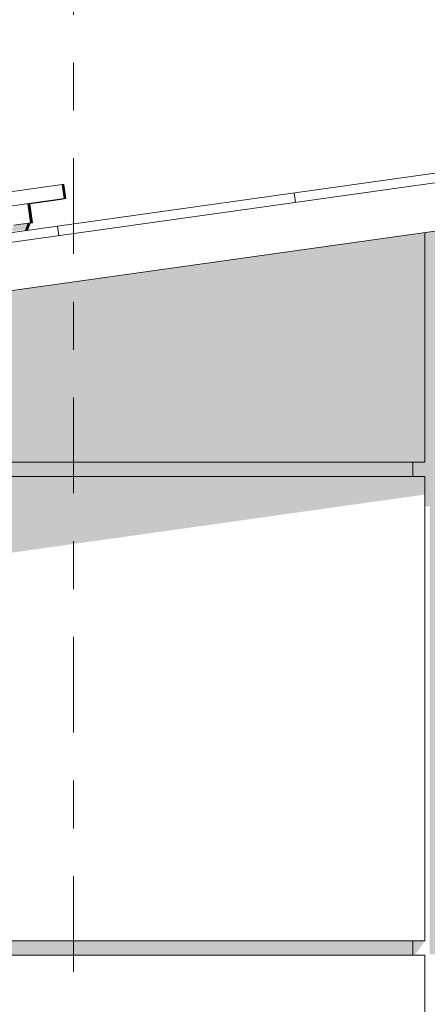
# Model space of a CAD drawing. Header units: metres. Extents: x -52 to 321, y -8 to 26.
# Tile 201 of 256: x 302.314 to 303.166, y 5.23 to 7.287. Entities that reach past the tile are written whole.
import ezdxf
from ezdxf.enums import TextEntityAlignment as Align

# ---------------------------------------------------------------- set-up
doc = ezdxf.new("R2010")
doc.units = ezdxf.units.M
doc.header["$MEASUREMENT"] = 0
doc.linetypes.add('Raster', pattern=[0.4, 0.2, -0.1, 0, -0.1])
for name, color, linetype in [('30 Dachaufbau', 7, 'Continuous'), ('50 Sanitäreinrichtung', 7, 'Continuous'), ('70 PV-Anlage', 7, 'Continuous'), ('90 Achsraster', 7, 'Continuous'), ('94 Genehmigungsplanung Bemaßung', 7, 'Continuous')]:
    doc.layers.add(name, color=color, linetype=linetype)
doc.styles.add('ERSTELLTER_STIL_1', font='arial.ttf')
doc.styles.add('ERSTELLTER_STIL_2', font='arial.ttf')
doc.dimstyles.new('ERSTELLTER_STIL__1', dxfattribs={"dimtxt": 0.25, "dimasz": 0.19, "dimexe": 0.18, "dimexo": 0.1, "dimgap": 0, "dimtad": 1, "dimtih": 1, "dimtoh": 1, "dimzin": 0, "dimdsep": 46, "dimtxsty": 'ERSTELLTER_STIL_2', "dimblk": 'ARROWHEAD_6', "dimblk1": 'ARROWHEAD_6', "dimblk2": 'ARROWHEAD_6', "dimcen": 0.09, "dimclrd": 7, "dimclre": 7, "dimclrt": 7, "dimazin": 0, "dimtfac": 1, "dimtdec": 4, "dimtmove": 0, "dimatfit": 3, "dimfxl": 1, "dimtolj": 1, "dimtzin": 0, "dimarcsym": 0})

# ---------------------------------------------------------------- blocks, each defined once
blk = doc.blocks.new('*X31', base_point=(33626.1154, -0.0027))
at = {"layer": '30 Dachaufbau', "color": 7, "linetype": 'Continuous', "lineweight": 13}
for p, q in [((302.8907, 6.9053), (302.8879, 6.9251)), ((302.8907, 6.9053), (302.8879, 6.9251)), ((302.3956, 6.8358), (302.3928, 6.8556)), ((302.3956, 6.8358), (302.3928, 6.8556))]:
    blk.add_line(p, q, dxfattribs=at)
blk = doc.blocks.new('Standard-Rastermarker[15]_2', base_point=(302.4261, 9.9973))
at = {"layer": '90 Achsraster', "color": 14, "linetype": 'Raster', "lineweight": 18, "true_color": 0xa80000}
blk.add_line((302.4261, 8.9973), (302.4261, -1.0027), dxfattribs=at)
at = {"layer": '90 Achsraster', "color": 14, "lineweight": 18, "true_color": 0xa80000, "style": 'ERSTELLTER_STIL_1'}
for tag, p in [('AC_MarkerText_1_0', (302.4261, 10.4973)), ('AC_MarkerText_1_1', (302.4261, -2.2027))]:
    blk.add_attdef(tag, text='', height=0.3, rotation=360, dxfattribs=at).set_placement(p, align=Align.TOP_CENTER)
blk = doc.blocks.new('*D55', base_point=(33626.1154, -0.0027))
at = {"layer": '94 Genehmigungsplanung Bemaßung', "color": 7, "linetype": 'Continuous', "lineweight": 13}
for p, q in [((297.0161, 9.1905), (297.0161, 9.5655)), ((312.8361, 9.1905), (312.8361, 9.5655)), ((297.1161, 9.478), (296.9161, 9.278)), ((312.7361, 9.278), (312.9361, 9.478)), ((296.8661, 9.378), (297.0161, 9.378)), ((297.0161, 9.378), (312.8361, 9.378)), ((312.8361, 9.378), (312.9861, 9.378))]:
    blk.add_line(p, q, dxfattribs=at)
at = {"layer": '94 Genehmigungsplanung Bemaßung', "color": 7, "lineweight": 13, "insert": (304.4971, 9.428), "char_height": 0.25, "attachment_point": 7, "style": 'ERSTELLTER_STIL_2'}
blk.add_mtext('\\A1;{\\pql;\\fArial|b0|i0|c0|p0;\\W1.000000;15,82}', dxfattribs=at)
blk = doc.blocks.new('ARROWHEAD_6')
at = {"color": 0, "linetype": 'Continuous', "lineweight": 0}
for p, q in [((-0.5, -0.5), (0.5, 0.5)), ((0, 0), (-1, 0))]:
    blk.add_line(p, q, dxfattribs=at)

msp = doc.modelspace()

# ---------------------------------------------------------------- hatches: boundary and pattern name
at = {"layer": '50 Sanitäreinrichtung', "linetype": 'Continuous', "lineweight": 0, "true_color": 0x000000}
for points in [[(301.1911, 6.3623), (303.1611, 6.3623), (303.1611, 6.8423), (301.1911, 6.5655)], [(303.1361, 6.3323), (303.1611, 6.3323), (303.1611, 6.2692), (303.1711, 6.2706), (303.1711, 5.334), (303.2161, 5.334), (303.2161, 5.3623), (303.1911, 5.3623), (303.1911, 6.3323), (303.2161, 6.3323), (303.2161, 6.3623), (303.1911, 6.3623), (303.1911, 6.8466), (303.1611, 6.8423), (303.1611, 6.3623), (303.1361, 6.3623)], [(301.2161, 6.3623), (301.2161, 6.3323), (303.1361, 6.3323), (303.1361, 6.3623)], [(301.1911, 6.0178), (303.1611, 6.2947), (303.1611, 6.3323), (301.1911, 6.3323)], [(301.2161, 5.3323), (303.1361, 5.3323), (303.1361, 5.3623), (301.2161, 5.3623)], [(303.1611, 5.3623), (303.1361, 5.3623), (303.1361, 5.334), (303.1411, 5.334)]]:
    msp.add_hatch(color=18, dxfattribs=at).paths.add_polyline_path(points)
at = {"layer": '70 PV-Anlage', "linetype": 'Continuous', "lineweight": 0, "true_color": 0x000000}
for points in [[(302.3954, 6.9114), (302.3955, 6.9114), (302.4069, 6.913), (302.4068, 6.913)], [(302.4069, 6.913), (302.3955, 6.9114), (302.3956, 6.9114), (302.407, 6.913)], [(302.3956, 6.9114), (302.3957, 6.9114), (302.4071, 6.913), (302.407, 6.913)], [(302.4071, 6.913), (302.3957, 6.9114), (302.3958, 6.9114), (302.4072, 6.913)], [(302.3958, 6.9114), (302.3959, 6.9114), (302.4073, 6.913), (302.4072, 6.913)], [(302.4073, 6.913), (302.3959, 6.9114), (302.396, 6.9114), (302.4074, 6.913)], [(302.4074, 6.913), (302.396, 6.9114), (302.3962, 6.9114), (302.4075, 6.913)], [(302.4075, 6.913), (302.3962, 6.9114), (302.3963, 6.9114), (302.4076, 6.913)], [(302.3963, 6.9114), (302.3964, 6.9114), (302.4078, 6.913), (302.4077, 6.913)], [(302.4078, 6.913), (302.3964, 6.9114), (302.3965, 6.9114), (302.4079, 6.913)], [(302.4079, 6.913), (302.3965, 6.9114), (302.3966, 6.9114), (302.408, 6.913)], [(302.408, 6.913), (302.3966, 6.9114), (302.3967, 6.9114), (302.4081, 6.913)], [(302.3967, 6.9114), (302.3968, 6.9114), (302.4082, 6.913), (302.4081, 6.913)], [(302.4082, 6.913), (302.3968, 6.9114), (302.3969, 6.9114), (302.4083, 6.913)], [(302.4083, 6.913), (302.3969, 6.9114), (302.397, 6.9114), (302.4084, 6.913)], [(302.4084, 6.913), (302.397, 6.9114), (302.3971, 6.9114), (302.4085, 6.913)], [(302.4085, 6.913), (302.3971, 6.9114), (302.3972, 6.9114), (302.4086, 6.913)], [(302.3972, 6.9114), (302.3973, 6.9114), (302.4087, 6.913), (302.4086, 6.913)], [(302.4087, 6.913), (302.3973, 6.9114), (302.3975, 6.9114), (302.4088, 6.913)], [(302.4088, 6.913), (302.3975, 6.9114), (302.3976, 6.9114), (302.409, 6.913)], [(302.409, 6.913), (302.3976, 6.9114), (302.3977, 6.9114), (302.4091, 6.913)], [(302.4091, 6.913), (302.3977, 6.9114), (302.3978, 6.9114), (302.4092, 6.913)], [(302.4092, 6.913), (302.3978, 6.9114), (302.3979, 6.9114), (302.4093, 6.913)], [(302.3979, 6.9114), (302.398, 6.9114), (302.4094, 6.913), (302.4093, 6.913)], [(302.4094, 6.913), (302.398, 6.9114), (302.3981, 6.9114), (302.4095, 6.913)], [(302.4095, 6.913), (302.3981, 6.9114), (302.3982, 6.9114), (302.4096, 6.913)], [(302.4096, 6.913), (302.3982, 6.9114), (302.3983, 6.9114), (302.4097, 6.913)], [(302.4097, 6.913), (302.3983, 6.9114), (302.3984, 6.9114), (302.4098, 6.913)], [(302.4098, 6.913), (302.3984, 6.9114), (302.3985, 6.9114), (302.4099, 6.913)], [(302.4099, 6.913), (302.3985, 6.9114), (302.3986, 6.9114), (302.41, 6.913)], [(302.3986, 6.9114), (302.3988, 6.9114), (302.4101, 6.913), (302.41, 6.913)], [(302.4101, 6.913), (302.3988, 6.9114), (302.3989, 6.9114), (302.4103, 6.913)], [(302.4103, 6.913), (302.3989, 6.9114), (302.399, 6.9114), (302.4104, 6.913)], [(302.4104, 6.913), (302.399, 6.9114), (302.3991, 6.9114), (302.4105, 6.913)], [(302.4105, 6.913), (302.3991, 6.9114), (302.3992, 6.9114), (302.4106, 6.913)], [(302.331, 6.9023), (302.3311, 6.9023), (302.3955, 6.9114), (302.3954, 6.9114)], [(302.331, 6.9023), (302.3366, 6.8627), (302.3367, 6.8627), (302.3311, 6.9023)], [(302.3955, 6.9114), (302.3311, 6.9023), (302.3312, 6.9023), (302.3956, 6.9114)], [(302.3311, 6.9023), (302.3367, 6.8627), (302.3368, 6.8627), (302.3312, 6.9023)], [(302.3956, 6.9114), (302.3312, 6.9023), (302.3314, 6.9023), (302.3957, 6.9114)], [(302.3314, 6.9023), (302.3312, 6.9023), (302.3368, 6.8627), (302.3369, 6.8627)], [(302.3314, 6.9023), (302.3315, 6.9023), (302.3958, 6.9114), (302.3957, 6.9114)], [(302.337, 6.8627), (302.3315, 6.9023), (302.3314, 6.9023), (302.3369, 6.8627)], [(302.3958, 6.9114), (302.3315, 6.9023), (302.3316, 6.9023), (302.3959, 6.9114)], [(302.3316, 6.9023), (302.3315, 6.9023), (302.337, 6.8627), (302.3371, 6.8627)], [(302.3316, 6.9023), (302.3317, 6.9023), (302.396, 6.9114), (302.3959, 6.9114)], [(302.3372, 6.8627), (302.3317, 6.9023), (302.3316, 6.9023), (302.3371, 6.8627)], [(302.3317, 6.9023), (302.3318, 6.9023), (302.3962, 6.9114), (302.396, 6.9114)], [(302.3374, 6.8627), (302.3318, 6.9023), (302.3317, 6.9023), (302.3372, 6.8627)], [(302.3318, 6.9023), (302.3319, 6.9023), (302.3963, 6.9114), (302.3962, 6.9114)], [(302.3375, 6.8627), (302.3319, 6.9023), (302.3318, 6.9023), (302.3374, 6.8627)], [(302.3319, 6.9023), (302.332, 6.9023), (302.3964, 6.9114), (302.3963, 6.9114)], [(302.3319, 6.9023), (302.3375, 6.8627), (302.3376, 6.8627), (302.332, 6.9023)], [(302.332, 6.9023), (302.3321, 6.9023), (302.3965, 6.9114), (302.3964, 6.9114)], [(302.3377, 6.8627), (302.3321, 6.9023), (302.332, 6.9023), (302.3376, 6.8627)], [(302.3321, 6.9023), (302.3322, 6.9023), (302.3966, 6.9114), (302.3965, 6.9114)], [(302.3378, 6.8627), (302.3322, 6.9023), (302.3321, 6.9023), (302.3377, 6.8627)], [(302.3322, 6.9023), (302.3323, 6.9023), (302.3967, 6.9114), (302.3966, 6.9114)], [(302.3379, 6.8627), (302.3323, 6.9023), (302.3322, 6.9023), (302.3378, 6.8627)], [(302.3323, 6.9023), (302.3324, 6.9023), (302.3968, 6.9114), (302.3967, 6.9114)], [(302.3324, 6.9023), (302.3323, 6.9023), (302.3379, 6.8627), (302.338, 6.8627)], [(302.3324, 6.9023), (302.3325, 6.9023), (302.3969, 6.9114), (302.3968, 6.9114)], [(302.3381, 6.8627), (302.3325, 6.9023), (302.3324, 6.9023), (302.338, 6.8627)], [(302.3325, 6.9023), (302.3327, 6.9023), (302.397, 6.9114), (302.3969, 6.9114)], [(302.3382, 6.8627), (302.3327, 6.9023), (302.3325, 6.9023), (302.3381, 6.8627)], [(302.3327, 6.9023), (302.3328, 6.9023), (302.3971, 6.9114), (302.397, 6.9114)], [(302.3383, 6.8627), (302.3328, 6.9023), (302.3327, 6.9023), (302.3382, 6.8627)], [(302.3328, 6.9023), (302.3329, 6.9023), (302.3972, 6.9114), (302.3971, 6.9114)], [(302.3384, 6.8627), (302.3329, 6.9023), (302.3328, 6.9023), (302.3383, 6.8627)], [(302.3972, 6.9114), (302.3329, 6.9023), (302.333, 6.9023), (302.3973, 6.9114)], [(302.333, 6.9023), (302.3329, 6.9023), (302.3384, 6.8627), (302.3385, 6.8627)], [(302.333, 6.9023), (302.3331, 6.9023), (302.3975, 6.9114), (302.3973, 6.9114)], [(302.3387, 6.8627), (302.3331, 6.9023), (302.333, 6.9023), (302.3385, 6.8627)], [(302.3331, 6.9023), (302.3332, 6.9023), (302.3976, 6.9114), (302.3975, 6.9114)], [(302.3388, 6.8627), (302.3332, 6.9023), (302.3331, 6.9023), (302.3387, 6.8627)], [(302.3332, 6.9023), (302.3333, 6.9023), (302.3977, 6.9114), (302.3976, 6.9114)], [(302.3389, 6.8627), (302.3333, 6.9023), (302.3332, 6.9023), (302.3388, 6.8627)], [(302.3333, 6.9023), (302.3334, 6.9023), (302.3978, 6.9114), (302.3977, 6.9114)], [(302.339, 6.8627), (302.3334, 6.9023), (302.3333, 6.9023), (302.3389, 6.8627)], [(302.3334, 6.9023), (302.3335, 6.9023), (302.3979, 6.9114), (302.3978, 6.9114)], [(302.3391, 6.8627), (302.3335, 6.9023), (302.3334, 6.9023), (302.339, 6.8627)], [(302.3335, 6.9023), (302.3336, 6.9023), (302.398, 6.9114), (302.3979, 6.9114)], [(302.3336, 6.9023), (302.3335, 6.9023), (302.3391, 6.8627), (302.3392, 6.8627)], [(302.3336, 6.9023), (302.3337, 6.9023), (302.3981, 6.9114), (302.398, 6.9114)], [(302.3393, 6.8627), (302.3337, 6.9023), (302.3336, 6.9023), (302.3392, 6.8627)], [(302.3337, 6.9023), (302.3338, 6.9023), (302.3982, 6.9114), (302.3981, 6.9114)], [(302.3394, 6.8627), (302.3338, 6.9023), (302.3337, 6.9023), (302.3393, 6.8627)], [(302.3338, 6.9023), (302.334, 6.9023), (302.3983, 6.9114), (302.3982, 6.9114)], [(302.3395, 6.8627), (302.334, 6.9023), (302.3338, 6.9023), (302.3394, 6.8627)], [(302.334, 6.9023), (302.3341, 6.9023), (302.3984, 6.9114), (302.3983, 6.9114)], [(302.3396, 6.8627), (302.3341, 6.9023), (302.334, 6.9023), (302.3395, 6.8627)], [(302.3341, 6.9023), (302.3342, 6.9023), (302.3985, 6.9114), (302.3984, 6.9114)], [(302.3397, 6.8627), (302.3342, 6.9023), (302.3341, 6.9023), (302.3396, 6.8627)], [(302.3342, 6.9023), (302.3343, 6.9023), (302.3986, 6.9114), (302.3985, 6.9114)], [(302.3398, 6.8627), (302.3343, 6.9023), (302.3342, 6.9023), (302.3397, 6.8627)], [(302.3986, 6.9114), (302.3343, 6.9023), (302.3344, 6.9023), (302.3988, 6.9114)], [(302.3344, 6.9023), (302.3343, 6.9023), (302.3398, 6.8627), (302.34, 6.8627)], [(302.3344, 6.9023), (302.3345, 6.9023), (302.3989, 6.9114), (302.3988, 6.9114)], [(302.3401, 6.8627), (302.3345, 6.9023), (302.3344, 6.9023), (302.34, 6.8627)], [(302.3345, 6.9023), (302.3346, 6.9023), (302.399, 6.9114), (302.3989, 6.9114)], [(302.3402, 6.8627), (302.3346, 6.9023), (302.3345, 6.9023), (302.3401, 6.8627)], [(302.3346, 6.9023), (302.3347, 6.9023), (302.3991, 6.9114), (302.399, 6.9114)], [(302.3403, 6.8627), (302.3347, 6.9023), (302.3346, 6.9023), (302.3402, 6.8627)], [(302.3347, 6.9023), (302.3348, 6.9023), (302.3992, 6.9114), (302.3991, 6.9114)], [(302.3404, 6.8627), (302.3348, 6.9023), (302.3347, 6.9023), (302.3403, 6.8627)], [(302.2969, 6.8444), (302.3266, 6.8486), (302.3274, 6.8497), (302.3319, 6.862), (302.3017, 6.8578)], [(302.3319, 6.862), (302.3261, 6.8462), (302.3263, 6.8462), (302.332, 6.862)], [(302.332, 6.862), (302.3263, 6.8462), (302.3264, 6.8462), (302.3321, 6.862)], [(302.3321, 6.862), (302.3264, 6.8462), (302.3265, 6.8462), (302.3322, 6.862)], [(302.3322, 6.862), (302.3265, 6.8462), (302.3266, 6.8463), (302.3323, 6.862)], [(302.3323, 6.862), (302.3266, 6.8463), (302.3267, 6.8463), (302.3324, 6.862)], [(302.3324, 6.862), (302.3267, 6.8463), (302.3268, 6.8463), (302.3325, 6.862)], [(302.3325, 6.862), (302.3268, 6.8463), (302.3269, 6.8463), (302.3326, 6.862)], [(302.3326, 6.862), (302.3269, 6.8463), (302.3271, 6.8463), (302.3327, 6.862)], [(302.3327, 6.862), (302.3271, 6.8463), (302.3272, 6.8463), (302.3328, 6.862)], [(302.3328, 6.862), (302.3272, 6.8463), (302.3273, 6.8463), (302.333, 6.862)], [(302.333, 6.862), (302.3273, 6.8463), (302.3274, 6.8464), (302.3331, 6.862)], [(302.3331, 6.862), (302.3274, 6.8464), (302.3275, 6.8464), (302.3332, 6.862)], [(302.3319, 6.862), (302.3274, 6.8497), (302.3319, 6.862)], [(302.3332, 6.862), (302.3275, 6.8464), (302.3276, 6.8464), (302.3333, 6.862)], [(302.3333, 6.862), (302.3276, 6.8464), (302.3277, 6.8464), (302.3334, 6.862)], [(302.3334, 6.862), (302.3277, 6.8464), (302.3279, 6.8464), (302.3335, 6.862)], [(302.3335, 6.862), (302.3279, 6.8464), (302.328, 6.8464), (302.3336, 6.862)], [(302.3336, 6.862), (302.328, 6.8464), (302.3281, 6.8465), (302.3337, 6.862)], [(302.3337, 6.862), (302.3281, 6.8465), (302.3282, 6.8465), (302.3338, 6.862)], [(302.3338, 6.862), (302.3282, 6.8465), (302.3283, 6.8465), (302.3339, 6.862)], [(302.3339, 6.862), (302.3283, 6.8465), (302.3284, 6.8465), (302.334, 6.862)], [(302.334, 6.862), (302.3284, 6.8465), (302.3285, 6.8465), (302.3341, 6.862)], [(302.3341, 6.862), (302.3285, 6.8465), (302.3287, 6.8465), (302.3343, 6.862)], [(302.3343, 6.862), (302.3287, 6.8465), (302.3288, 6.8466), (302.3344, 6.862)], [(302.3344, 6.862), (302.3288, 6.8466), (302.3289, 6.8466), (302.3345, 6.862)], [(302.3345, 6.862), (302.3289, 6.8466), (302.329, 6.8466), (302.3346, 6.862)], [(302.3346, 6.862), (302.329, 6.8466), (302.3291, 6.8466), (302.3347, 6.862)], [(302.3347, 6.862), (302.3291, 6.8466), (302.3292, 6.8466), (302.3348, 6.862)], [(302.3348, 6.862), (302.3292, 6.8466), (302.3293, 6.8466), (302.3349, 6.862)], [(302.3349, 6.862), (302.3293, 6.8466), (302.3295, 6.8467), (302.335, 6.862)], [(302.335, 6.862), (302.3295, 6.8467), (302.3296, 6.8467), (302.3351, 6.862)], [(302.3351, 6.862), (302.3296, 6.8467), (302.3297, 6.8467), (302.3352, 6.862)], [(302.3352, 6.862), (302.3297, 6.8467), (302.3298, 6.8467), (302.3353, 6.862)], [(302.3353, 6.862), (302.3298, 6.8467), (302.3299, 6.8467), (302.3354, 6.862)], [(302.3354, 6.862), (302.3299, 6.8467), (302.33, 6.8467), (302.3356, 6.862)], [(302.3356, 6.862), (302.33, 6.8467), (302.3301, 6.8467), (302.3357, 6.862)], [(302.3319, 6.862), (302.3319, 6.862), (302.3367, 6.8627), (302.3366, 6.8627)], [(302.332, 6.862), (302.332, 6.862), (302.3368, 6.8627), (302.3367, 6.8627)], [(302.3321, 6.862), (302.3369, 6.8627), (302.3368, 6.8627), (302.3321, 6.862)], [(302.3322, 6.862), (302.337, 6.8627), (302.3369, 6.8627), (302.3322, 6.862)], [(302.3323, 6.862), (302.3323, 6.862), (302.3371, 6.8627), (302.337, 6.8627)], [(302.3324, 6.862), (302.3372, 6.8627), (302.3371, 6.8627), (302.3324, 6.862)], [(302.3325, 6.862), (302.3374, 6.8627), (302.3372, 6.8627), (302.3325, 6.862)], [(302.3326, 6.862), (302.3375, 6.8627), (302.3374, 6.8627), (302.3326, 6.862)], [(302.3327, 6.862), (302.3376, 6.8627), (302.3375, 6.8627), (302.3327, 6.862)], [(302.3328, 6.862), (302.3377, 6.8627), (302.3376, 6.8627), (302.3329, 6.862)], [(302.333, 6.862), (302.3378, 6.8627), (302.3377, 6.8627), (302.333, 6.862)], [(302.3331, 6.862), (302.3379, 6.8627), (302.3378, 6.8627), (302.3331, 6.862)], [(302.3332, 6.862), (302.338, 6.8627), (302.3379, 6.8627), (302.3332, 6.862)], [(302.3333, 6.862), (302.3381, 6.8627), (302.338, 6.8627), (302.3333, 6.862)], [(302.3334, 6.862), (302.3382, 6.8627), (302.3381, 6.8627), (302.3334, 6.862)], [(302.3335, 6.862), (302.3383, 6.8627), (302.3382, 6.8627), (302.3335, 6.862)], [(302.3336, 6.862), (302.3384, 6.8627), (302.3383, 6.8627), (302.3336, 6.862)], [(302.3337, 6.862), (302.3337, 6.862), (302.3385, 6.8627), (302.3384, 6.8627)], [(302.3338, 6.862), (302.3387, 6.8627), (302.3385, 6.8627), (302.3338, 6.862)], [(302.3339, 6.862), (302.3388, 6.8627), (302.3387, 6.8627), (302.3339, 6.862)], [(302.334, 6.862), (302.3389, 6.8627), (302.3388, 6.8627), (302.334, 6.862)], [(302.3341, 6.862), (302.339, 6.8627), (302.3389, 6.8627), (302.3342, 6.862)], [(302.3343, 6.862), (302.3391, 6.8627), (302.339, 6.8627), (302.3343, 6.862)], [(302.3344, 6.862), (302.3392, 6.8627), (302.3391, 6.8627), (302.3344, 6.862)], [(302.3345, 6.862), (302.3393, 6.8627), (302.3392, 6.8627), (302.3345, 6.862)], [(302.3346, 6.862), (302.3394, 6.8627), (302.3393, 6.8627), (302.3346, 6.862)], [(302.3347, 6.862), (302.3395, 6.8627), (302.3394, 6.8627), (302.3347, 6.862)], [(302.3348, 6.862), (302.3396, 6.8627), (302.3395, 6.8627), (302.3348, 6.862)], [(302.3349, 6.862), (302.3397, 6.8627), (302.3396, 6.8627), (302.3349, 6.862)], [(302.335, 6.862), (302.3398, 6.8627), (302.3397, 6.8627), (302.335, 6.862)], [(302.3351, 6.862), (302.3351, 6.862), (302.34, 6.8627), (302.3398, 6.8627)], [(302.3352, 6.862), (302.3401, 6.8627), (302.34, 6.8627), (302.3352, 6.862)], [(302.3353, 6.862), (302.3402, 6.8627), (302.3401, 6.8627), (302.3353, 6.862)], [(302.3354, 6.862), (302.3403, 6.8627), (302.3402, 6.8627), (302.3355, 6.862)], [(302.3356, 6.862), (302.3404, 6.8627), (302.3403, 6.8627), (302.3356, 6.862)]]:
    msp.add_hatch(color=18, dxfattribs=at).paths.add_polyline_path(points)

# ---------------------------------------------------------------- linework, layer by layer
at = {"layer": '30 Dachaufbau', "color": 7, "linetype": 'Continuous', "lineweight": 13}
for p, q in [((296.4512, 6.0205), (304.9261, 7.2116)), ((304.9261, 7.1914), (296.454, 6.0007)), ((304.9261, 7.0904), (296.4679, 5.9017))]:
    msp.add_line(p, q, dxfattribs=at)
at = {"layer": '50 Sanitäreinrichtung', "color": 251, "linetype": 'Continuous', "lineweight": 18, "true_color": 0x5f5f5f}
for p, q in [((303.1611, 6.3623), (303.1611, 6.8423)), ((303.1611, 6.3623), (301.1911, 6.3623)), ((303.1361, 6.3323), (303.1361, 6.3623)), ((303.1611, 6.3323), (301.1911, 6.3323)), ((303.1611, 5.3623), (303.1611, 6.3323)), ((303.1611, 5.3623), (301.1911, 5.3623)), ((303.1361, 5.3323), (303.1361, 5.3623)), ((303.1611, 5.3323), (301.1911, 5.3323)), ((303.1611, 4.3623), (303.1611, 5.3323))]:
    msp.add_line(p, q, dxfattribs=at)
at = {"layer": '70 PV-Anlage', "color": 7, "linetype": 'Continuous', "lineweight": 13}
for p, q in [((302.4026, 6.9427), (300.7028, 6.7038)), ((302.4027, 6.9427), (302.4026, 6.9427)), ((302.4068, 6.913), (302.4026, 6.9427)), ((302.4069, 6.913), (302.4027, 6.9427)), ((302.4028, 6.9427), (302.4027, 6.9427)), ((302.407, 6.913), (302.4028, 6.9427)), ((302.4029, 6.9427), (302.4028, 6.9427)), ((302.4071, 6.913), (302.4029, 6.9427)), ((302.403, 6.9427), (302.4029, 6.9427)), ((302.4072, 6.913), (302.403, 6.9427)), ((302.4031, 6.9427), (302.403, 6.9427)), ((302.4073, 6.913), (302.4031, 6.9427)), ((302.4033, 6.9427), (302.4031, 6.9427)), ((302.4074, 6.913), (302.4033, 6.9427)), ((302.4034, 6.9427), (302.4033, 6.9427)), ((302.4075, 6.913), (302.4034, 6.9427)), ((302.4035, 6.9427), (302.4034, 6.9427)), ((302.4076, 6.913), (302.4035, 6.9427)), ((302.4036, 6.9427), (302.4035, 6.9427)), ((302.4078, 6.913), (302.4036, 6.9427)), ((302.4037, 6.9427), (302.4036, 6.9427)), ((302.4079, 6.913), (302.4037, 6.9427)), ((302.4038, 6.9427), (302.4037, 6.9427)), ((302.408, 6.913), (302.4038, 6.9427)), ((302.4039, 6.9427), (302.4038, 6.9427)), ((302.4081, 6.913), (302.4039, 6.9427)), ((302.404, 6.9427), (302.4039, 6.9427)), ((302.4082, 6.913), (302.404, 6.9427)), ((302.4041, 6.9427), (302.404, 6.9427)), ((302.4083, 6.913), (302.4041, 6.9427)), ((302.4042, 6.9427), (302.4041, 6.9427)), ((302.4084, 6.913), (302.4042, 6.9427)), ((302.4043, 6.9427), (302.4042, 6.9427)), ((302.4085, 6.913), (302.4043, 6.9427)), ((302.4045, 6.9427), (302.4043, 6.9427)), ((302.4086, 6.913), (302.4045, 6.9427)), ((302.4046, 6.9427), (302.4045, 6.9427)), ((302.4087, 6.913), (302.4046, 6.9427)), ((302.4047, 6.9427), (302.4046, 6.9427)), ((302.4088, 6.913), (302.4047, 6.9427)), ((302.4048, 6.9427), (302.4047, 6.9427)), ((302.409, 6.913), (302.4048, 6.9427)), ((302.4049, 6.9427), (302.4048, 6.9427)), ((302.4091, 6.913), (302.4049, 6.9427)), ((302.405, 6.9427), (302.4049, 6.9427)), ((302.4092, 6.913), (302.405, 6.9427)), ((302.4051, 6.9427), (302.405, 6.9427)), ((302.4093, 6.913), (302.4051, 6.9427)), ((302.4052, 6.9427), (302.4051, 6.9427)), ((302.4094, 6.913), (302.4052, 6.9427)), ((302.4053, 6.9427), (302.4052, 6.9427)), ((302.4095, 6.913), (302.4053, 6.9427)), ((302.4054, 6.9427), (302.4053, 6.9427)), ((302.4096, 6.913), (302.4054, 6.9427)), ((302.4055, 6.9427), (302.4054, 6.9427)), ((302.4097, 6.913), (302.4055, 6.9427)), ((302.4056, 6.9427), (302.4055, 6.9427)), ((302.4098, 6.913), (302.4056, 6.9427)), ((302.4058, 6.9427), (302.4056, 6.9427)), ((302.4099, 6.913), (302.4058, 6.9427)), ((302.4059, 6.9427), (302.4058, 6.9427)), ((302.41, 6.913), (302.4059, 6.9427)), ((302.406, 6.9427), (302.4059, 6.9427)), ((302.4101, 6.913), (302.406, 6.9427)), ((302.4061, 6.9427), (302.406, 6.9427)), ((302.4103, 6.913), (302.4061, 6.9427)), ((302.4062, 6.9427), (302.4061, 6.9427)), ((302.4104, 6.913), (302.4062, 6.9427)), ((302.4063, 6.9427), (302.4062, 6.9427)), ((302.4105, 6.913), (302.4063, 6.9427)), ((302.4064, 6.9427), (302.4063, 6.9427)), ((302.4106, 6.913), (302.4064, 6.9427)), ((302.4068, 6.913), (300.707, 6.6741)), ((302.3955, 6.9114), (302.4069, 6.913)), ((302.3956, 6.9114), (302.407, 6.913)), ((302.3957, 6.9114), (302.4071, 6.913)), ((302.3958, 6.9114), (302.4072, 6.913)), ((302.3959, 6.9114), (302.4073, 6.913)), ((302.396, 6.9114), (302.4074, 6.913)), ((302.3962, 6.9114), (302.4075, 6.913)), ((302.3963, 6.9114), (302.4076, 6.913)), ((302.3964, 6.9114), (302.4078, 6.913)), ((302.3965, 6.9114), (302.4079, 6.913)), ((302.3966, 6.9114), (302.408, 6.913)), ((302.3967, 6.9114), (302.4081, 6.913)), ((302.3968, 6.9114), (302.4082, 6.913)), ((302.3969, 6.9114), (302.4083, 6.913)), ((302.397, 6.9114), (302.4084, 6.913)), ((302.3971, 6.9114), (302.4085, 6.913)), ((302.3972, 6.9114), (302.4086, 6.913)), ((302.3973, 6.9114), (302.4087, 6.913)), ((302.3975, 6.9114), (302.4088, 6.913)), ((302.3976, 6.9114), (302.409, 6.913)), ((302.3977, 6.9114), (302.4091, 6.913)), ((302.3978, 6.9114), (302.4092, 6.913)), ((302.3979, 6.9114), (302.4093, 6.913)), ((302.398, 6.9114), (302.4094, 6.913)), ((302.3981, 6.9114), (302.4095, 6.913)), ((302.3982, 6.9114), (302.4096, 6.913)), ((302.3983, 6.9114), (302.4097, 6.913)), ((302.3984, 6.9114), (302.4098, 6.913)), ((302.3985, 6.9114), (302.4099, 6.913)), ((302.3986, 6.9114), (302.41, 6.913)), ((302.3988, 6.9114), (302.4101, 6.913)), ((302.3989, 6.9114), (302.4103, 6.913)), ((302.399, 6.9114), (302.4104, 6.913)), ((302.3991, 6.9114), (302.4105, 6.913)), ((302.3992, 6.9114), (302.4106, 6.913)), ((302.4069, 6.913), (302.4068, 6.913)), ((302.407, 6.913), (302.4069, 6.913)), ((302.4071, 6.913), (302.407, 6.913)), ((302.4072, 6.913), (302.4071, 6.913)), ((302.4073, 6.913), (302.4072, 6.913)), ((302.4074, 6.913), (302.4073, 6.913)), ((302.4075, 6.913), (302.4074, 6.913)), ((302.4076, 6.913), (302.4075, 6.913)), ((302.4078, 6.913), (302.4076, 6.913)), ((302.4079, 6.913), (302.4078, 6.913)), ((302.408, 6.913), (302.4079, 6.913)), ((302.4081, 6.913), (302.408, 6.913)), ((302.4082, 6.913), (302.4081, 6.913)), ((302.4083, 6.913), (302.4082, 6.913)), ((302.4084, 6.913), (302.4083, 6.913)), ((302.4085, 6.913), (302.4084, 6.913)), ((302.4086, 6.913), (302.4085, 6.913)), ((302.4087, 6.913), (302.4086, 6.913)), ((302.4088, 6.913), (302.4087, 6.913)), ((302.409, 6.913), (302.4088, 6.913)), ((302.4091, 6.913), (302.409, 6.913)), ((302.4092, 6.913), (302.4091, 6.913)), ((302.4093, 6.913), (302.4092, 6.913)), ((302.4094, 6.913), (302.4093, 6.913)), ((302.4095, 6.913), (302.4094, 6.913)), ((302.4096, 6.913), (302.4095, 6.913)), ((302.4097, 6.913), (302.4096, 6.913)), ((302.4098, 6.913), (302.4097, 6.913)), ((302.4099, 6.913), (302.4098, 6.913)), ((302.41, 6.913), (302.4099, 6.913)), ((302.4101, 6.913), (302.41, 6.913)), ((302.4103, 6.913), (302.4101, 6.913)), ((302.4104, 6.913), (302.4103, 6.913)), ((302.4105, 6.913), (302.4104, 6.913)), ((302.4106, 6.913), (302.4105, 6.913)), ((302.3311, 6.9023), (302.331, 6.9023)), ((302.3366, 6.8627), (302.331, 6.9023)), ((302.3955, 6.9114), (302.3311, 6.9023)), ((302.3367, 6.8627), (302.3311, 6.9023)), ((302.3312, 6.9023), (302.3311, 6.9023)), ((302.3956, 6.9114), (302.3312, 6.9023)), ((302.3368, 6.8627), (302.3312, 6.9023)), ((302.3314, 6.9023), (302.3312, 6.9023)), ((302.3957, 6.9114), (302.3314, 6.9023)), ((302.3369, 6.8627), (302.3314, 6.9023)), ((302.3315, 6.9023), (302.3314, 6.9023)), ((302.3958, 6.9114), (302.3315, 6.9023)), ((302.337, 6.8627), (302.3315, 6.9023)), ((302.3316, 6.9023), (302.3315, 6.9023)), ((302.3959, 6.9114), (302.3316, 6.9023)), ((302.3371, 6.8627), (302.3316, 6.9023)), ((302.3317, 6.9023), (302.3316, 6.9023)), ((302.396, 6.9114), (302.3317, 6.9023)), ((302.3372, 6.8627), (302.3317, 6.9023)), ((302.3318, 6.9023), (302.3317, 6.9023)), ((302.3962, 6.9114), (302.3318, 6.9023)), ((302.3374, 6.8627), (302.3318, 6.9023)), ((302.3319, 6.9023), (302.3318, 6.9023)), ((302.3963, 6.9114), (302.3319, 6.9023)), ((302.3375, 6.8627), (302.3319, 6.9023)), ((302.332, 6.9023), (302.3319, 6.9023)), ((302.3964, 6.9114), (302.332, 6.9023)), ((302.3376, 6.8627), (302.332, 6.9023)), ((302.3321, 6.9023), (302.332, 6.9023)), ((302.3965, 6.9114), (302.3321, 6.9023)), ((302.3377, 6.8627), (302.3321, 6.9023)), ((302.3322, 6.9023), (302.3321, 6.9023)), ((302.3966, 6.9114), (302.3322, 6.9023)), ((302.3378, 6.8627), (302.3322, 6.9023)), ((302.3323, 6.9023), (302.3322, 6.9023)), ((302.3967, 6.9114), (302.3323, 6.9023)), ((302.3379, 6.8627), (302.3323, 6.9023)), ((302.3324, 6.9023), (302.3323, 6.9023)), ((302.3968, 6.9114), (302.3324, 6.9023)), ((302.338, 6.8627), (302.3324, 6.9023)), ((302.3325, 6.9023), (302.3324, 6.9023)), ((302.3969, 6.9114), (302.3325, 6.9023)), ((302.3381, 6.8627), (302.3325, 6.9023)), ((302.3327, 6.9023), (302.3325, 6.9023)), ((302.397, 6.9114), (302.3326, 6.9023)), ((302.3382, 6.8627), (302.3327, 6.9023)), ((302.3328, 6.9023), (302.3327, 6.9023)), ((302.3971, 6.9114), (302.3328, 6.9023)), ((302.3383, 6.8627), (302.3328, 6.9023)), ((302.3329, 6.9023), (302.3328, 6.9023)), ((302.3972, 6.9114), (302.3329, 6.9023)), ((302.3384, 6.8627), (302.3329, 6.9023)), ((302.333, 6.9023), (302.3329, 6.9023)), ((302.3973, 6.9114), (302.333, 6.9023)), ((302.3385, 6.8627), (302.333, 6.9023)), ((302.3331, 6.9023), (302.333, 6.9023)), ((302.3975, 6.9114), (302.3331, 6.9023)), ((302.3387, 6.8627), (302.3331, 6.9023)), ((302.3332, 6.9023), (302.3331, 6.9023)), ((302.3976, 6.9114), (302.3332, 6.9023)), ((302.3388, 6.8627), (302.3332, 6.9023)), ((302.3333, 6.9023), (302.3332, 6.9023)), ((302.3977, 6.9114), (302.3333, 6.9023)), ((302.3389, 6.8627), (302.3333, 6.9023)), ((302.3334, 6.9023), (302.3333, 6.9023)), ((302.3978, 6.9114), (302.3334, 6.9023)), ((302.339, 6.8627), (302.3334, 6.9023)), ((302.3335, 6.9023), (302.3334, 6.9023)), ((302.3979, 6.9114), (302.3335, 6.9023)), ((302.3391, 6.8627), (302.3335, 6.9023)), ((302.3336, 6.9023), (302.3335, 6.9023)), ((302.398, 6.9114), (302.3336, 6.9023)), ((302.3392, 6.8627), (302.3336, 6.9023)), ((302.3337, 6.9023), (302.3336, 6.9023)), ((302.3981, 6.9114), (302.3337, 6.9023)), ((302.3393, 6.8627), (302.3337, 6.9023)), ((302.3338, 6.9023), (302.3337, 6.9023)), ((302.3982, 6.9114), (302.3338, 6.9023)), ((302.3394, 6.8627), (302.3338, 6.9023)), ((302.334, 6.9023), (302.3338, 6.9023)), ((302.3983, 6.9114), (302.334, 6.9023)), ((302.3395, 6.8627), (302.334, 6.9023)), ((302.3341, 6.9023), (302.334, 6.9023)), ((302.3984, 6.9114), (302.3341, 6.9023)), ((302.3396, 6.8627), (302.3341, 6.9023)), ((302.3342, 6.9023), (302.3341, 6.9023)), ((302.3985, 6.9114), (302.3342, 6.9023)), ((302.3397, 6.8627), (302.3342, 6.9023)), ((302.3343, 6.9023), (302.3342, 6.9023)), ((302.3986, 6.9114), (302.3343, 6.9023)), ((302.3398, 6.8627), (302.3343, 6.9023)), ((302.3344, 6.9023), (302.3343, 6.9023)), ((302.3988, 6.9114), (302.3344, 6.9023)), ((302.34, 6.8627), (302.3344, 6.9023)), ((302.3345, 6.9023), (302.3344, 6.9023)), ((302.3989, 6.9114), (302.3345, 6.9023)), ((302.3401, 6.8627), (302.3345, 6.9023)), ((302.3346, 6.9023), (302.3345, 6.9023)), ((302.399, 6.9114), (302.3346, 6.9023)), ((302.3402, 6.8627), (302.3346, 6.9023)), ((302.3347, 6.9023), (302.3346, 6.9023)), ((302.3991, 6.9114), (302.3347, 6.9023)), ((302.3348, 6.9023), (302.3347, 6.9023)), ((302.3403, 6.8627), (302.3347, 6.9023)), ((302.3992, 6.9114), (302.3348, 6.9023)), ((302.3404, 6.8627), (302.3348, 6.9023)), ((302.3954, 6.9114), (302.3955, 6.9114)), ((302.3955, 6.9114), (302.3956, 6.9114)), ((302.3957, 6.9113), (302.3956, 6.9114)), ((302.3956, 6.9114), (302.3957, 6.9114)), ((302.3957, 6.9114), (302.3958, 6.9114)), ((302.3958, 6.9114), (302.3959, 6.9114)), ((302.3959, 6.9114), (302.396, 6.9114)), ((302.396, 6.9114), (302.3962, 6.9114)), ((302.3962, 6.9114), (302.3963, 6.9114)), ((302.3963, 6.9114), (302.3964, 6.9114)), ((302.3964, 6.9114), (302.3965, 6.9114)), ((302.3965, 6.9114), (302.3966, 6.9114)), ((302.3966, 6.9114), (302.3967, 6.9114)), ((302.3967, 6.9114), (302.3968, 6.9114)), ((302.3968, 6.9114), (302.3969, 6.9114)), ((302.3969, 6.9114), (302.397, 6.9114)), ((302.397, 6.9114), (302.3971, 6.9114)), ((302.3971, 6.9114), (302.3972, 6.9114)), ((302.3972, 6.9114), (302.3973, 6.9114)), ((302.3973, 6.9114), (302.3975, 6.9114)), ((302.3975, 6.9114), (302.3976, 6.9114)), ((302.3976, 6.9114), (302.3977, 6.9114)), ((302.3977, 6.9114), (302.3978, 6.9114)), ((302.3978, 6.9113), (302.3978, 6.9114)), ((302.3978, 6.9114), (302.3979, 6.9114)), ((302.3979, 6.9114), (302.398, 6.9114)), ((302.398, 6.9114), (302.3981, 6.9114)), ((302.3981, 6.9114), (302.3982, 6.9114)), ((302.3982, 6.9114), (302.3983, 6.9114)), ((302.3983, 6.9114), (302.3984, 6.9114)), ((302.3984, 6.9114), (302.3985, 6.9114)), ((302.3985, 6.9114), (302.3986, 6.9114)), ((302.3986, 6.9114), (302.3988, 6.9114)), ((302.3988, 6.9114), (302.3989, 6.9114)), ((302.3989, 6.9114), (302.399, 6.9114)), ((302.399, 6.9114), (302.3991, 6.9114)), ((302.3991, 6.9114), (302.3992, 6.9114)), ((302.3319, 6.862), (302.3017, 6.8578)), ((302.3261, 6.8462), (302.3319, 6.862)), ((302.3263, 6.8462), (302.332, 6.862)), ((302.3264, 6.8462), (302.3321, 6.862)), ((302.3265, 6.8462), (302.3322, 6.862)), ((302.3266, 6.8463), (302.3323, 6.862)), ((302.3267, 6.8463), (302.3324, 6.862)), ((302.3268, 6.8463), (302.3325, 6.862)), ((302.3269, 6.8463), (302.3326, 6.862)), ((302.3271, 6.8463), (302.3327, 6.862)), ((302.3272, 6.8463), (302.3328, 6.862)), ((302.3273, 6.8463), (302.333, 6.862)), ((302.3274, 6.8464), (302.3331, 6.862)), ((302.3275, 6.8464), (302.3332, 6.862)), ((302.3276, 6.8464), (302.3333, 6.862)), ((302.3277, 6.8464), (302.3334, 6.862)), ((302.3279, 6.8464), (302.3335, 6.862)), ((302.328, 6.8464), (302.3336, 6.862)), ((302.3281, 6.8465), (302.3337, 6.862)), ((302.3282, 6.8465), (302.3338, 6.862)), ((302.3283, 6.8465), (302.3339, 6.862)), ((302.3284, 6.8465), (302.334, 6.862)), ((302.3285, 6.8465), (302.3341, 6.862)), ((302.3287, 6.8465), (302.3343, 6.862)), ((302.3288, 6.8466), (302.3344, 6.862)), ((302.3289, 6.8466), (302.3345, 6.862)), ((302.329, 6.8466), (302.3346, 6.862)), ((302.3291, 6.8466), (302.3347, 6.862)), ((302.3292, 6.8466), (302.3348, 6.862)), ((302.3293, 6.8466), (302.3349, 6.862)), ((302.3295, 6.8467), (302.335, 6.862)), ((302.3296, 6.8467), (302.3351, 6.862)), ((302.3297, 6.8467), (302.3352, 6.862)), ((302.3298, 6.8467), (302.3353, 6.862)), ((302.3299, 6.8467), (302.3354, 6.862)), ((302.33, 6.8467), (302.3356, 6.862)), ((302.3301, 6.8467), (302.3357, 6.862)), ((302.3366, 6.8627), (302.3319, 6.862)), ((302.332, 6.862), (302.3319, 6.862)), ((302.332, 6.862), (302.3367, 6.8627)), ((302.3321, 6.862), (302.332, 6.862)), ((302.3321, 6.862), (302.3368, 6.8627)), ((302.3322, 6.862), (302.3321, 6.862)), ((302.3322, 6.862), (302.3369, 6.8627)), ((302.3323, 6.862), (302.3322, 6.862)), ((302.3323, 6.862), (302.337, 6.8627)), ((302.3324, 6.862), (302.3323, 6.862)), ((302.3324, 6.862), (302.3371, 6.8627)), ((302.3325, 6.862), (302.3324, 6.862)), ((302.3325, 6.862), (302.3372, 6.8627)), ((302.3326, 6.862), (302.3325, 6.862)), ((302.3326, 6.862), (302.3374, 6.8627)), ((302.3327, 6.862), (302.3326, 6.862)), ((302.3327, 6.862), (302.3375, 6.8627)), ((302.3328, 6.862), (302.3327, 6.862)), ((302.3328, 6.862), (302.3376, 6.8627)), ((302.333, 6.862), (302.3328, 6.862)), ((302.333, 6.862), (302.3377, 6.8627)), ((302.3331, 6.862), (302.333, 6.862)), ((302.3331, 6.862), (302.3378, 6.8627)), ((302.3332, 6.862), (302.3331, 6.862)), ((302.3332, 6.862), (302.3379, 6.8627)), ((302.3333, 6.862), (302.3332, 6.862)), ((302.3333, 6.862), (302.338, 6.8627)), ((302.3334, 6.862), (302.3333, 6.862)), ((302.3334, 6.862), (302.3381, 6.8627)), ((302.3335, 6.862), (302.3334, 6.862)), ((302.3335, 6.862), (302.3382, 6.8627)), ((302.3336, 6.862), (302.3335, 6.862)), ((302.3336, 6.862), (302.3383, 6.8627)), ((302.3337, 6.862), (302.3336, 6.862)), ((302.3337, 6.862), (302.3384, 6.8627)), ((302.3338, 6.862), (302.3337, 6.862)), ((302.3338, 6.862), (302.3385, 6.8627)), ((302.3339, 6.862), (302.3338, 6.862)), ((302.3339, 6.862), (302.3387, 6.8627)), ((302.334, 6.862), (302.3339, 6.862)), ((302.334, 6.862), (302.3388, 6.8627)), ((302.3341, 6.862), (302.334, 6.862)), ((302.3341, 6.862), (302.3389, 6.8627)), ((302.3343, 6.862), (302.3341, 6.862)), ((302.3343, 6.862), (302.339, 6.8627)), ((302.3344, 6.862), (302.3343, 6.862)), ((302.3344, 6.862), (302.3391, 6.8627)), ((302.3345, 6.862), (302.3344, 6.862)), ((302.3345, 6.862), (302.3392, 6.8627)), ((302.3346, 6.862), (302.3345, 6.862)), ((302.3346, 6.862), (302.3393, 6.8627)), ((302.3347, 6.862), (302.3346, 6.862)), ((302.3347, 6.862), (302.3394, 6.8627)), ((302.3348, 6.862), (302.3347, 6.862)), ((302.3348, 6.862), (302.3395, 6.8627)), ((302.3349, 6.862), (302.3348, 6.862)), ((302.3349, 6.862), (302.3396, 6.8627)), ((302.335, 6.862), (302.3349, 6.862)), ((302.335, 6.862), (302.3397, 6.8627)), ((302.3351, 6.862), (302.335, 6.862)), ((302.3351, 6.862), (302.3398, 6.8627)), ((302.3352, 6.862), (302.3351, 6.862)), ((302.3352, 6.862), (302.34, 6.8627)), ((302.3353, 6.862), (302.3352, 6.862)), ((302.3353, 6.862), (302.3401, 6.8627)), ((302.3354, 6.862), (302.3353, 6.862)), ((302.3354, 6.862), (302.3402, 6.8627)), ((302.3356, 6.862), (302.3354, 6.862)), ((302.3356, 6.862), (302.3403, 6.8627)), ((302.3357, 6.862), (302.3356, 6.862)), ((302.3357, 6.862), (302.3404, 6.8627)), ((302.3367, 6.8627), (302.3366, 6.8627)), ((302.3368, 6.8627), (302.3367, 6.8627)), ((302.3369, 6.8627), (302.3368, 6.8627)), ((302.3368, 6.8627), (302.3368, 6.8627)), ((302.337, 6.8627), (302.3369, 6.8627)), ((302.3371, 6.8627), (302.337, 6.8627)), ((302.337, 6.8627), (302.337, 6.8627)), ((302.3372, 6.8627), (302.3371, 6.8627)), ((302.3374, 6.8627), (302.3372, 6.8627)), ((302.3375, 6.8627), (302.3374, 6.8627)), ((302.3374, 6.8627), (302.3374, 6.8627)), ((302.3376, 6.8627), (302.3375, 6.8627)), ((302.3377, 6.8627), (302.3376, 6.8627)), ((302.3376, 6.8627), (302.3376, 6.8627)), ((302.3378, 6.8627), (302.3377, 6.8627)), ((302.3379, 6.8627), (302.3378, 6.8627)), ((302.338, 6.8627), (302.3379, 6.8627)), ((302.3379, 6.8627), (302.3379, 6.8627)), ((302.3381, 6.8627), (302.338, 6.8627)), ((302.3382, 6.8627), (302.3381, 6.8627)), ((302.3381, 6.8627), (302.3381, 6.8627)), ((302.3383, 6.8627), (302.3382, 6.8627)), ((302.3384, 6.8627), (302.3383, 6.8627)), ((302.3385, 6.8627), (302.3384, 6.8627)), ((302.3384, 6.8627), (302.3384, 6.8627)), ((302.3387, 6.8627), (302.3385, 6.8627)), ((302.3388, 6.8627), (302.3387, 6.8627)), ((302.3389, 6.8627), (302.3388, 6.8627)), ((302.3388, 6.8627), (302.3388, 6.8627)), ((302.339, 6.8627), (302.3389, 6.8627)), ((302.3391, 6.8627), (302.339, 6.8627)), ((302.3392, 6.8627), (302.3391, 6.8627)), ((302.3391, 6.8627), (302.3391, 6.8627)), ((302.3393, 6.8627), (302.3392, 6.8627)), ((302.3394, 6.8627), (302.3393, 6.8627)), ((302.3395, 6.8627), (302.3394, 6.8627)), ((302.3394, 6.8627), (302.3394, 6.8627)), ((302.3396, 6.8627), (302.3395, 6.8627)), ((302.3397, 6.8627), (302.3396, 6.8627)), ((302.3398, 6.8627), (302.3397, 6.8627)), ((302.3397, 6.8627), (302.3397, 6.8627)), ((302.34, 6.8627), (302.3398, 6.8627)), ((302.3401, 6.8627), (302.34, 6.8627)), ((302.3402, 6.8627), (302.3401, 6.8627)), ((302.3401, 6.8627), (302.3401, 6.8627)), ((302.3403, 6.8627), (302.3402, 6.8627)), ((302.3402, 6.8627), (302.3402, 6.8627)), ((302.3404, 6.8627), (302.3403, 6.8627))]:
    msp.add_line(p, q, dxfattribs=at)

# ---------------------------------------------------------------- block references
at = {"layer": '30 Dachaufbau', "lineweight": 0}
msp.add_blockref('*X31', (33626.1154, -0.0027), dxfattribs=at)
at = {"layer": '90 Achsraster', "color": 7, "linetype": 'Continuous', "lineweight": 18}
msp.add_blockref('Standard-Rastermarker[15]_2', (302.4261, 9.9973), dxfattribs=at)

# ---------------------------------------------------------------- dimensions: what is measured, and where the dimension line sits
at = {"layer": '94 Genehmigungsplanung Bemaßung', "color": 7, "linetype": 'Continuous', "lineweight": 13}
dim = msp.add_linear_dim(base=(312.8361, 9.378), p1=(297.0161, 3.3473), p2=(312.8361, 3.3473), dimstyle='ERSTELLTER_STIL__1', dxfattribs=at)
dim.commit()
dim.dimension.update_dxf_attribs({"geometry": '*D55', "text_midpoint": (304.9158, 9.553), "dimtype": 160})

doc.saveas('drawing.dxf')
